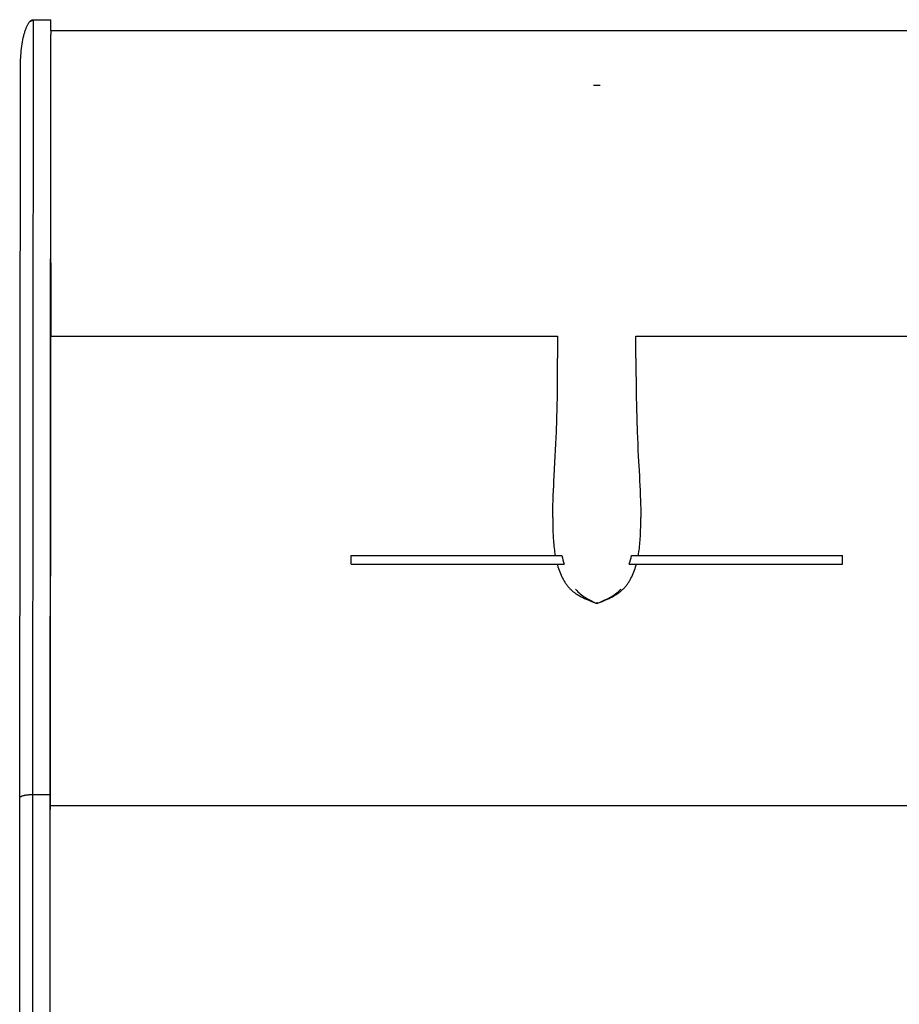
# Model space of a CAD drawing. Header units: millimetres. Extents: x -1528 to 1528, y -940 to 800.
# Tile 6 of 14: x -1528 to -723, y -302 to 600. Entities that reach past the tile are written whole.
import ezdxf

# ---------------------------------------------------------------- set-up
doc = ezdxf.new("R2010")
doc.units = ezdxf.units.MM
doc.layers.add('VISIBLE', color=7, linetype='Continuous')

msp = doc.modelspace()

# ---------------------------------------------------------------- linework, layer by layer
at = {"layer": 'VISIBLE'}
for p, q in [((-1520.77, 595.29), (-1520.5, 595.77)), ((-1520.5, 595.77), (-1520.22, 596.22)), ((-1520.22, 596.22), (-1519.94, 596.65)), ((-1519.94, 596.65), (-1519.67, 597.05)), ((-1519.94, 596.65), (-1519.67, 597.05)), ((-1519.67, 597.05), (-1519.39, 597.42)), ((-1519.39, 597.42), (-1519.11, 597.76)), ((-1519.39, 597.42), (-1519.11, 597.76)), ((-1519.11, 597.76), (-1515.53, 599.81)), ((-1519.11, 597.76), (-1518.83, 598.07)), ((-1518.83, 598.07), (-1515.53, 599.81)), ((-1518.83, 598.07), (-1518.55, 598.36)), ((-1518.55, 598.36), (-1515.53, 599.81)), ((-1518.55, 598.36), (-1518.27, 598.62)), ((-1518.27, 598.62), (-1515.53, 599.81)), ((-1518.27, 598.62), (-1517.99, 598.85)), ((-1518.27, 598.62), (-1517.99, 598.85)), ((-1517.99, 598.85), (-1515.53, 599.81)), ((-1517.99, 598.85), (-1517.71, 599.06)), ((-1517.71, 599.06), (-1515.53, 599.81)), ((-1517.71, 599.06), (-1517.43, 599.24)), ((-1517.43, 599.24), (-1515.53, 599.81)), ((-1517.43, 599.24), (-1517.16, 599.4)), ((-1517.16, 599.4), (-1515.53, 599.81)), ((-1517.16, 599.4), (-1516.88, 599.53)), ((-1517.16, 599.4), (-1516.88, 599.53)), ((-1516.88, 599.53), (-1515.53, 599.81)), ((-1516.88, 599.53), (-1516.61, 599.63)), ((-1516.61, 599.63), (-1515.53, 599.81)), ((-1516.61, 599.63), (-1516.33, 599.71)), ((-1516.33, 599.71), (-1515.79, 599.8)), ((-1516.33, 599.71), (-1516.06, 599.77)), ((-1516.14, -110.01), (-1515.53, 599.81)), ((-1516.06, 599.77), (-1515.79, 599.8)), ((-1515.79, 599.8), (-1515.53, 599.81)), ((-1515.53, 599.8), (-1515.53, 599.81)), ((-1515.53, 599.81), (-1499.53, 599.81)), ((-1499.54, 589.83), (-1499.53, 599.81)), ((-1499.53, 589.83), (-1499.53, 599.81)), ((-1524.23, 585.79), (-1524.02, 586.62)), ((-1524.02, 586.62), (-1523.79, 587.43)), ((-1523.79, 587.43), (-1523.56, 588.23)), ((-1523.56, 588.23), (-1523.33, 588.99)), ((-1523.33, 588.99), (-1523.09, 589.74)), ((-1523.09, 589.74), (-1522.85, 590.46)), ((-1522.85, 590.46), (-1522.6, 591.16)), ((-1522.6, 591.16), (-1522.35, 591.83)), ((-1522.35, 591.83), (-1522.09, 592.47)), ((-1522.35, 591.83), (-1522.09, 592.47)), ((-1522.09, 592.47), (-1521.84, 593.09)), ((-1521.84, 593.09), (-1521.57, 593.68)), ((-1521.57, 593.68), (-1521.31, 594.24)), ((-1521.31, 594.24), (-1521.04, 594.78)), ((-1521.04, 594.78), (-1520.77, 595.29)), ((-1521.04, 594.78), (-1520.77, 595.29)), ((-1499.57, 589.83), (-1499.57, 587.42)), ((-1499.57, 589.83), (-77.77, 589.83)), ((-1499.57, 587.42), (-1499.57, 586.21)), ((-1526.19, 575.46), (-1525.9, 577.46)), ((-1525.9, 577.46), (-1525.58, 579.42)), ((-1525.58, 579.42), (-1525.23, 581.32)), ((-1525.23, 581.32), (-1524.85, 583.16)), ((-1524.85, 583.16), (-1524.65, 584.05)), ((-1524.65, 584.05), (-1524.44, 584.93)), ((-1524.44, 584.93), (-1524.23, 585.79)), ((-1499.57, 585), (-1499.57, 586.21)), ((-1499.57, 583.23), (-1499.57, 585)), ((-1499.57, 581.47), (-1499.57, 583.23)), ((-1499.57, 579.7), (-1499.57, 581.47)), ((-1499.57, 577.94), (-1499.57, 579.7)), ((-1499.57, 574.41), (-1499.57, 577.94)), ((-1527.07, 567.16), (-1526.9, 569.26)), ((-1526.9, 569.26), (-1526.69, 571.35)), ((-1526.69, 571.35), (-1526.46, 573.42)), ((-1526.69, 571.35), (-1526.46, 573.42)), ((-1526.46, 573.42), (-1526.19, 575.46)), ((-1526.46, 573.42), (-1526.19, 575.46)), ((-1499.58, 570.89), (-1499.57, 574.41)), ((-1499.58, 568.09), (-1499.58, 570.89)), ((-1527.49, 558.82), (-1527.43, 560.88)), ((-1527.43, 560.88), (-1527.34, 562.97)), ((-1527.34, 562.97), (-1527.22, 565.06)), ((-1527.34, 562.97), (-1527.22, 565.06)), ((-1527.22, 565.06), (-1527.07, 567.16)), ((-1499.58, 565.3), (-1499.58, 568.09)), ((-1499.58, 562.5), (-1499.58, 565.3)), ((-1499.58, 559.7), (-1499.58, 562.5)), ((-1499.58, 548.5), (-1499.58, 559.7)), ((-1528.13, -113.2), (-1527.54, 554.77)), ((-1527.54, 554.77), (-1527.53, 556.78)), ((-1527.54, 554.75), (-1527.54, 554.77)), ((-1527.53, 556.78), (-1527.49, 558.82)), ((-1500.14, -110.01), (-1499.58, 544.44)), ((-1499.58, 541.23), (-1499.58, 548.5)), ((-1499.58, 533.97), (-1499.58, 541.23)), ((-1499.58, 519.44), (-1499.58, 533.97)), ((-1002.71, 539.85), (-1002.69, 539.85)), ((-1002.69, 539.85), (-1002.34, 539.85)), ((-1002.34, 539.85), (-1001.98, 539.85)), ((-1001.98, 539.85), (-1001.59, 539.85)), ((-1001.59, 539.85), (-1001.19, 539.85)), ((-1001.19, 539.85), (-1000.78, 539.85)), ((-1000.78, 539.85), (-1000.36, 539.85)), ((-1000.36, 539.85), (-999.93, 539.85)), ((-999.93, 539.85), (-999.5, 539.85)), ((-999.5, 539.85), (-999.07, 539.85)), ((-999.07, 539.85), (-998.64, 539.85)), ((-998.64, 539.85), (-998.22, 539.85)), ((-998.22, 539.85), (-997.81, 539.85)), ((-997.81, 539.85), (-997.41, 539.85)), ((-997.41, 539.85), (-997.02, 539.85)), ((-997.02, 539.85), (-996.73, 539.85)), ((-1499.58, 511.01), (-1499.58, 519.44)), ((-1499.59, 502.58), (-1499.58, 511.01)), ((-1499.59, 494.15), (-1499.59, 502.58)), ((-1499.59, 485.72), (-1499.59, 494.15)), ((-1499.59, 476.71), (-1499.59, 485.72)), ((-1499.59, 467.7), (-1499.59, 476.71)), ((-1499.59, 458.68), (-1499.59, 467.7)), ((-1499.59, 449.67), (-1499.59, 458.68)), ((-1499.59, 440.71), (-1499.59, 449.67)), ((-1499.59, 431.75), (-1499.59, 440.71)), ((-1499.59, 422.78), (-1499.59, 431.75)), ((-1499.6, 413.81), (-1499.59, 422.78)), ((-1499.6, 405.53), (-1499.6, 413.81)), ((-1499.6, 397.25), (-1499.6, 405.53)), ((-1499.6, 388.96), (-1499.6, 397.25)), ((-1499.6, 384.82), (-1499.6, 388.96)), ((-1499.6, 380.68), (-1499.6, 384.82)), ((-1499.6, 377.1), (-1499.6, 380.68)), ((-1499.6, 377.1), (-1499.6, 373.53)), ((-1499.6, 373.53), (-1499.6, 369.95)), ((-1499.6, 369.95), (-1499.6, 366.38)), ((-1499.6, 366.38), (-1499.6, 362.81)), ((-1499.6, 362.81), (-1499.6, 359.23)), ((-1499.6, 359.23), (-1499.6, 355.66)), ((-1499.6, 355.66), (-1499.6, 352.09)), ((-1499.6, 352.09), (-1499.6, 349.28)), ((-1499.6, 349.28), (-1499.59, 346.48)), ((-1499.59, 346.48), (-1499.59, 343.68)), ((-1499.59, 343.68), (-1499.59, 340.89)), ((-1499.59, 340.89), (-1499.59, 338.11)), ((-1499.59, 338.11), (-1499.59, 335.34)), ((-1499.59, 335.34), (-1499.59, 332.58)), ((-1499.59, 332.58), (-1499.59, 329.83)), ((-1499.59, 329.83), (-1499.59, 327.97)), ((-1499.59, 327.97), (-1499.59, 326.11)), ((-1499.59, 326.11), (-1499.59, 324.28)), ((-1499.59, 324.28), (-1499.59, 323.36)), ((-1499.59, 323.36), (-1499.59, 322.46)), ((-1499.59, 322.46), (-1499.59, 321.55)), ((-1499.59, 321.55), (-1499.59, 320.66)), ((-1499.59, 320.66), (-1499.59, 319.76)), ((-1499.59, 319.76), (-1499.59, 318.88)), ((-1499.59, 318.88), (-1499.59, 318)), ((-1499.59, 318), (-1499.58, 317.13)), ((-1499.58, 317.13), (-1499.58, 316.27)), ((-1499.58, 316.27), (-1499.58, 315.41)), ((-1499.58, 315.41), (-1499.58, 314.42)), ((-1499.58, 314.42), (-1499.58, 313.46)), ((-1499.58, 313.46), (-1499.58, 313.01)), ((-1499.58, 313.01), (-1499.58, 312.57)), ((-1499.58, 312.57), (-1499.58, 312.15)), ((-1499.58, 312.15), (-1499.58, 311.76)), ((-1499.58, 311.76), (-1499.58, 311.4)), ((-1499.58, 311.4), (-1499.58, 311.07)), ((-1499.58, 311.07), (-1499.58, 310.77)), ((-1499.58, 310.77), (-1499.58, 310.51)), ((-1499.58, 310.51), (-1499.57, 310.29)), ((-1499.57, 310.29), (-1499.57, 310.12)), ((-1499.57, 310.12), (-1499.57, 309.99)), ((-1499.57, 309.99), (-1499.57, 309.91)), ((-1499.57, 309.91), (-1499.57, 309.89)), ((-1499.57, 309.89), (-1499.57, 309.89)), ((-1499.57, 309.89), (-1035.6, 309.89)), ((-1499.53, 299.91), (-1499.53, 309.89)), ((-1035.6, 309.97), (-1035.55, 300.78)), ((-963.88, 300.78), (-963.83, 309.89)), ((-963.83, 309.89), (-435.77, 309.89)), ((-1499.89, -120.01), (-1499.53, 299.91)), ((-1035.55, 300.78), (-1035.53, 289.57)), ((-963.9, 289.57), (-963.88, 300.78)), ((-1035.57, 278.36), (-1035.53, 289.57)), ((-963.9, 289.57), (-963.86, 278.36)), ((-1035.67, 267.17), (-1035.57, 278.36)), ((-963.86, 278.36), (-963.76, 267.17)), ((-1035.82, 255.97), (-1035.67, 267.17)), ((-963.76, 267.17), (-963.61, 255.97)), ((-1036.05, 244.78), (-1035.82, 255.97)), ((-963.61, 255.97), (-963.38, 244.78)), ((-1036.34, 233.59), (-1036.05, 244.78)), ((-963.38, 244.78), (-963.09, 233.58)), ((-1036.71, 222.38), (-1036.34, 233.59)), ((-963.09, 233.58), (-962.72, 222.38)), ((-1037.17, 211.17), (-1036.93, 216.78)), ((-1036.93, 216.78), (-1036.71, 222.38)), ((-962.72, 222.38), (-962.5, 216.78)), ((-962.5, 216.78), (-962.27, 211.17)), ((-1037.42, 205.56), (-1037.17, 211.17)), ((-962.27, 211.17), (-962.01, 205.56)), ((-1038.69, 181.94), (-1037.7, 199.94)), ((-1037.7, 199.94), (-1037.42, 205.56)), ((-962.01, 205.56), (-961.73, 199.94)), ((-961.73, 199.94), (-960.74, 181.94)), ((-1038.94, 177.44), (-1038.69, 181.94)), ((-960.74, 181.94), (-960.49, 177.44)), ((-1039.39, 168.43), (-1039.17, 172.94)), ((-1039.17, 172.94), (-1038.94, 177.44)), ((-960.49, 177.44), (-960.26, 172.94)), ((-960.26, 172.94), (-960.04, 168.43)), ((-1039.75, 159.43), (-1039.58, 163.93)), ((-1039.58, 163.93), (-1039.39, 168.43)), ((-960.04, 168.43), (-959.85, 163.93)), ((-959.85, 163.93), (-959.68, 159.43)), ((-1039.93, 152.67), (-1039.88, 154.92)), ((-1039.88, 154.92), (-1039.75, 159.43)), ((-959.68, 159.43), (-959.55, 154.92)), ((-959.55, 154.92), (-959.5, 152.67)), ((-1040.04, 143.68), (-1040.03, 145.93)), ((-1040.03, 145.93), (-1040.01, 148.17)), ((-1040.01, 148.17), (-1039.98, 150.42)), ((-1039.98, 150.42), (-1039.93, 152.67)), ((-959.5, 152.67), (-959.45, 150.42)), ((-959.45, 150.42), (-959.42, 148.17)), ((-959.42, 148.17), (-959.4, 145.93)), ((-959.4, 145.93), (-959.39, 143.68)), ((-1040.04, 143.68), (-1040.03, 141.43)), ((-1040.03, 141.43), (-1040.02, 139.18)), ((-1040.02, 139.18), (-1039.98, 136.94)), ((-1039.98, 136.94), (-1039.94, 134.69)), ((-959.49, 134.69), (-959.45, 136.94)), ((-959.45, 136.94), (-959.41, 139.18)), ((-959.41, 139.18), (-959.4, 141.43)), ((-959.4, 141.43), (-959.39, 143.68)), ((-1039.94, 134.69), (-1039.88, 132.45)), ((-1039.88, 132.45), (-1039.8, 130.21)), ((-1039.8, 130.21), (-1039.7, 127.96)), ((-1039.7, 127.96), (-1039.62, 126.2)), ((-959.81, 126.2), (-959.73, 127.96)), ((-959.73, 127.96), (-959.63, 130.21)), ((-959.63, 130.21), (-959.55, 132.45)), ((-959.55, 132.45), (-959.49, 134.69)), ((-1039.62, 126.2), (-1039.52, 124.44)), ((-1039.52, 124.44), (-1039.4, 122.69)), ((-1039.4, 122.69), (-1039.27, 120.93)), ((-1039.27, 120.93), (-1039.12, 119.17)), ((-1039.12, 119.17), (-1038.95, 117.42)), ((-1038.95, 117.42), (-1038.76, 115.66)), ((-960.67, 115.66), (-960.48, 117.42)), ((-960.48, 117.42), (-960.31, 119.17)), ((-960.31, 119.17), (-960.16, 120.93)), ((-960.16, 120.93), (-960.03, 122.69)), ((-960.03, 122.69), (-959.91, 124.44)), ((-959.91, 124.44), (-959.81, 126.2)), ((-1224.65, 100.97), (-1224.65, 108.97)), ((-1224.65, 108.97), (-1224.65, 108.97)), ((-1224.65, 108.97), (-1224.62, 108.97)), ((-1224.62, 108.97), (-1224.55, 108.97)), ((-1224.55, 108.97), (-1224.45, 108.97)), ((-1224.45, 108.97), (-1224.31, 108.97)), ((-1224.31, 108.97), (-1224.14, 108.97)), ((-1224.14, 108.97), (-1223.94, 108.97)), ((-1223.94, 108.97), (-1223.7, 108.97)), ((-1223.7, 108.97), (-1223.43, 108.97)), ((-1223.43, 108.97), (-1223.14, 108.97)), ((-1223.14, 108.97), (-1222.81, 108.97)), ((-1222.81, 108.97), (-1222.45, 108.97)), ((-1222.45, 108.97), (-1222.06, 108.97)), ((-1222.06, 108.97), (-1221.65, 108.97)), ((-1221.65, 108.97), (-1221.21, 108.97)), ((-1221.21, 108.97), (-1220.74, 108.97)), ((-1220.74, 108.97), (-1220.24, 108.97)), ((-1220.24, 108.97), (-1219.72, 108.97)), ((-1219.72, 108.97), (-1219.17, 108.97)), ((-1219.17, 108.97), (-1218.6, 108.97)), ((-1218.6, 108.97), (-1218.01, 108.97)), ((-1218.01, 108.97), (-1217.4, 108.97)), ((-1217.4, 108.97), (-1216.76, 108.97)), ((-1216.76, 108.97), (-1216.1, 108.97)), ((-1216.1, 108.97), (-1215.42, 108.97)), ((-1215.42, 108.97), (-1214.72, 108.97)), ((-1214.72, 108.97), (-1213.26, 108.97)), ((-1213.26, 108.97), (-1211.72, 108.97)), ((-1211.72, 108.97), (-1210.12, 108.97)), ((-1210.12, 108.97), (-1208.46, 108.97)), ((-1208.46, 108.97), (-1206.74, 108.97)), ((-1206.74, 108.97), (-1204.97, 108.97)), ((-1204.97, 108.97), (-1203.15, 108.97)), ((-1203.15, 108.97), (-1201.3, 108.97)), ((-1201.3, 108.97), (-1199.4, 108.97)), ((-1199.4, 108.97), (-1197.48, 108.97)), ((-1197.48, 108.97), (-1195.53, 108.97)), ((-1195.53, 108.97), (-1191.58, 108.97)), ((-1191.58, 108.97), (-1187.6, 108.97)), ((-1187.6, 108.97), (-1183.62, 108.97)), ((-1183.62, 108.97), (-1181.64, 108.97)), ((-1181.64, 108.97), (-1179.69, 108.97)), ((-1179.69, 108.97), (-1177.69, 108.97)), ((-1177.69, 108.97), (-1175.71, 108.97)), ((-1175.71, 108.97), (-1173.76, 108.97)), ((-1173.76, 108.97), (-1171.83, 108.97)), ((-1171.83, 108.97), (-1169.93, 108.97)), ((-1169.93, 108.97), (-1168.04, 108.97)), ((-1168.04, 108.97), (-1166.18, 108.97)), ((-1166.18, 108.97), (-1164.34, 108.97)), ((-1164.34, 108.97), (-1162.52, 108.97)), ((-1162.52, 108.97), (-1160.72, 108.97)), ((-1160.72, 108.97), (-1158.93, 108.97)), ((-1158.93, 108.97), (-1157.17, 108.97)), ((-1157.17, 108.97), (-1155.43, 108.97)), ((-1155.43, 108.97), (-1153.7, 108.97)), ((-1153.7, 108.97), (-1152, 108.97)), ((-1152, 108.97), (-1150.3, 108.97)), ((-1150.3, 108.97), (-1148.63, 108.97)), ((-1148.63, 108.97), (-1146.97, 108.97)), ((-1146.97, 108.97), (-1143.7, 108.97)), ((-1143.7, 108.97), (-1140.49, 108.97)), ((-1140.49, 108.97), (-1137.34, 108.97)), ((-1137.34, 108.97), (-1134.23, 108.97)), ((-1134.23, 108.97), (-1131.18, 108.97)), ((-1131.18, 108.97), (-1128.16, 108.97)), ((-1128.16, 108.97), (-1125.19, 108.97)), ((-1125.19, 108.97), (-1122.25, 108.97)), ((-1122.25, 108.97), (-1119.34, 108.97)), ((-1119.34, 108.97), (-1116.46, 108.97)), ((-1116.46, 108.97), (-1113.6, 108.97)), ((-1113.6, 108.97), (-1110.76, 108.97)), ((-1110.76, 108.97), (-1107.94, 108.97)), ((-1107.94, 108.97), (-1105.13, 108.97)), ((-1105.13, 108.97), (-1102.32, 108.97)), ((-1102.32, 108.97), (-1096.73, 108.97)), ((-1096.73, 108.97), (-1091.11, 108.97)), ((-1091.11, 108.97), (-1085.46, 108.97)), ((-1085.46, 108.97), (-1082.6, 108.97)), ((-1082.6, 108.97), (-1079.72, 108.97)), ((-1079.72, 108.97), (-1076.87, 108.97)), ((-1076.87, 108.97), (-1073.99, 108.97)), ((-1073.99, 108.97), (-1071.08, 108.97)), ((-1071.08, 108.97), (-1068.16, 108.97)), ((-1068.16, 108.97), (-1065.21, 108.97)), ((-1065.21, 108.97), (-1062.24, 108.97)), ((-1062.24, 108.97), (-1056.24, 108.97)), ((-1056.24, 108.97), (-1050.17, 108.97)), ((-1050.17, 108.97), (-1044.03, 108.97)), ((-1044.03, 108.97), (-1037.84, 108.97)), ((-1038.76, 115.66), (-1038.55, 113.91)), ((-1038.55, 113.91), (-1038.3, 112.16)), ((-1038.3, 112.16), (-1038.03, 110.41)), ((-1038.03, 110.41), (-1037.79, 108.97)), ((-1037.84, 108.97), (-1031.6, 108.97)), ((-1031.6, 108.97), (-1031.16, 106.95)), ((-1031.6, 108.97), (-1031.6, 108.97)), ((-968.32, 106.95), (-967.88, 108.97)), ((-967.88, 108.97), (-967.87, 108.97)), ((-967.88, 108.97), (-961.63, 108.97)), ((-961.65, 108.97), (-961.4, 110.41)), ((-961.63, 108.97), (-955.44, 108.97)), ((-961.4, 110.41), (-961.13, 112.16)), ((-961.13, 112.16), (-960.88, 113.91)), ((-960.88, 113.91), (-960.67, 115.66)), ((-955.44, 108.97), (-949.31, 108.97)), ((-949.31, 108.97), (-943.23, 108.97)), ((-943.23, 108.97), (-937.24, 108.97)), ((-937.24, 108.97), (-934.27, 108.97)), ((-934.27, 108.97), (-931.32, 108.97)), ((-931.32, 108.97), (-928.39, 108.97)), ((-928.39, 108.97), (-925.49, 108.97)), ((-925.49, 108.97), (-922.61, 108.97)), ((-922.61, 108.97), (-919.76, 108.97)), ((-919.76, 108.97), (-916.88, 108.97)), ((-916.88, 108.97), (-914.02, 108.97)), ((-914.02, 108.97), (-908.37, 108.97)), ((-908.37, 108.97), (-902.75, 108.97)), ((-902.75, 108.97), (-897.16, 108.97)), ((-897.16, 108.97), (-894.35, 108.97)), ((-894.35, 108.97), (-891.54, 108.97)), ((-891.54, 108.97), (-888.72, 108.97)), ((-888.72, 108.97), (-885.88, 108.97)), ((-885.88, 108.97), (-883.03, 108.97)), ((-883.03, 108.97), (-880.14, 108.97)), ((-880.14, 108.97), (-877.24, 108.97)), ((-877.24, 108.97), (-874.3, 108.97)), ((-874.3, 108.97), (-871.32, 108.97)), ((-871.32, 108.97), (-868.3, 108.97)), ((-868.3, 108.97), (-865.25, 108.97)), ((-865.25, 108.97), (-862.14, 108.97)), ((-862.14, 108.97), (-858.99, 108.97)), ((-858.99, 108.97), (-855.77, 108.97)), ((-855.77, 108.97), (-852.5, 108.97)), ((-852.5, 108.97), (-850.85, 108.97)), ((-850.85, 108.97), (-849.17, 108.97)), ((-849.17, 108.97), (-847.48, 108.97)), ((-847.48, 108.97), (-845.77, 108.97)), ((-845.77, 108.97), (-844.05, 108.97)), ((-844.05, 108.97), (-842.3, 108.97)), ((-842.3, 108.97), (-840.54, 108.97)), ((-840.54, 108.97), (-838.76, 108.97)), ((-838.76, 108.97), (-836.96, 108.97)), ((-836.96, 108.97), (-835.14, 108.97)), ((-835.14, 108.97), (-833.29, 108.97)), ((-833.29, 108.97), (-831.43, 108.97)), ((-831.43, 108.97), (-829.55, 108.97)), ((-829.55, 108.97), (-827.64, 108.97)), ((-827.64, 108.97), (-825.71, 108.97)), ((-825.71, 108.97), (-823.76, 108.97)), ((-823.76, 108.97), (-821.78, 108.97)), ((-821.78, 108.97), (-819.78, 108.97)), ((-819.78, 108.97), (-817.82, 108.97)), ((-817.82, 108.97), (-815.85, 108.97)), ((-815.85, 108.97), (-811.87, 108.97)), ((-811.87, 108.97), (-807.88, 108.97)), ((-807.88, 108.97), (-803.93, 108.97)), ((-803.93, 108.97), (-801.98, 108.97)), ((-801.98, 108.97), (-800.05, 108.97)), ((-800.05, 108.97), (-798.16, 108.97)), ((-798.16, 108.97), (-796.3, 108.97)), ((-796.3, 108.97), (-794.48, 108.97)), ((-794.48, 108.97), (-792.71, 108.97)), ((-792.71, 108.97), (-790.99, 108.97)), ((-790.99, 108.97), (-789.33, 108.97)), ((-789.33, 108.97), (-787.73, 108.97)), ((-787.73, 108.97), (-786.19, 108.97)), ((-786.19, 108.97), (-784.73, 108.97)), ((-784.73, 108.97), (-784.03, 108.97)), ((-784.03, 108.97), (-783.35, 108.97)), ((-783.35, 108.97), (-782.69, 108.97)), ((-782.69, 108.97), (-782.05, 108.97)), ((-782.05, 108.97), (-781.43, 108.97)), ((-781.43, 108.97), (-780.84, 108.97)), ((-780.84, 108.97), (-780.27, 108.97)), ((-780.27, 108.97), (-779.72, 108.97)), ((-779.72, 108.97), (-779.2, 108.97)), ((-779.2, 108.97), (-778.7, 108.97)), ((-778.7, 108.97), (-778.23, 108.97)), ((-778.23, 108.97), (-777.79, 108.97)), ((-777.79, 108.97), (-777.37, 108.97)), ((-777.37, 108.97), (-776.99, 108.97)), ((-776.99, 108.97), (-776.63, 108.97)), ((-776.63, 108.97), (-776.3, 108.97)), ((-776.3, 108.97), (-776, 108.97)), ((-776, 108.97), (-775.73, 108.97)), ((-775.73, 108.97), (-775.5, 108.97)), ((-775.5, 108.97), (-775.29, 108.97)), ((-775.29, 108.97), (-775.12, 108.97)), ((-775.12, 108.97), (-774.98, 108.97)), ((-774.98, 108.97), (-774.88, 108.97)), ((-774.88, 108.97), (-774.81, 108.97)), ((-774.81, 108.97), (-774.78, 108.97)), ((-774.78, 100.97), (-774.78, 108.97)), ((-774.78, 108.97), (-774.78, 108.97)), ((-1224.65, 100.97), (-1224.65, 100.97)), ((-1224.65, 100.97), (-1224.62, 100.97)), ((-1224.65, 100.97), (-1224.61, 100.97)), ((-1224.62, 100.97), (-1224.55, 100.97)), ((-1224.61, 100.97), (-1224.54, 100.97)), ((-1224.55, 100.97), (-1224.45, 100.97)), ((-1224.54, 100.97), (-1224.43, 100.97)), ((-1224.45, 100.97), (-1224.31, 100.97)), ((-1224.43, 100.97), (-1224.3, 100.97)), ((-1224.31, 100.97), (-1224.14, 100.97)), ((-1224.3, 100.97), (-1224.13, 100.97)), ((-1224.14, 100.97), (-1223.94, 100.97)), ((-1224.13, 100.97), (-1223.92, 100.97)), ((-1223.94, 100.97), (-1223.7, 100.97)), ((-1223.92, 100.97), (-1223.69, 100.97)), ((-1223.7, 100.97), (-1223.43, 100.97)), ((-1223.69, 100.97), (-1223.43, 100.97)), ((-1223.43, 100.97), (-1223.14, 100.97)), ((-1223.43, 100.97), (-1223.13, 100.97)), ((-1223.14, 100.97), (-1222.81, 100.97)), ((-1223.13, 100.97), (-1222.81, 100.97)), ((-1222.81, 100.97), (-1222.46, 100.97)), ((-1222.81, 100.97), (-1222.45, 100.97)), ((-1222.46, 100.97), (-1222.08, 100.97)), ((-1222.45, 100.97), (-1222.06, 100.97)), ((-1222.08, 100.97), (-1221.67, 100.97)), ((-1222.06, 100.97), (-1221.65, 100.97)), ((-1221.67, 100.97), (-1221.24, 100.97)), ((-1221.65, 100.97), (-1221.21, 100.97)), ((-1221.24, 100.97), (-1220.78, 100.97)), ((-1221.21, 100.97), (-1220.74, 100.97)), ((-1220.78, 100.97), (-1220.3, 100.97)), ((-1220.74, 100.97), (-1220.24, 100.97)), ((-1220.3, 100.97), (-1219.79, 100.97)), ((-1220.24, 100.97), (-1219.72, 100.97)), ((-1219.79, 100.97), (-1219.25, 100.97)), ((-1219.72, 100.97), (-1219.17, 100.97)), ((-1219.25, 100.97), (-1218.7, 100.97)), ((-1219.17, 100.97), (-1218.6, 100.97)), ((-1218.7, 100.97), (-1218.12, 100.97)), ((-1218.6, 100.97), (-1218.01, 100.97)), ((-1218.12, 100.97), (-1217.52, 100.97)), ((-1218.01, 100.97), (-1217.4, 100.97)), ((-1217.52, 100.97), (-1216.89, 100.97)), ((-1217.4, 100.97), (-1216.76, 100.97)), ((-1216.89, 100.97), (-1216.25, 100.97)), ((-1216.76, 100.97), (-1216.1, 100.97)), ((-1216.25, 100.97), (-1215.59, 100.97)), ((-1216.1, 100.97), (-1215.42, 100.97)), ((-1215.59, 100.97), (-1214.2, 100.97)), ((-1215.42, 100.97), (-1214.72, 100.97)), ((-1214.72, 100.97), (-1213.26, 100.97)), ((-1214.2, 100.97), (-1212.74, 100.97)), ((-1213.26, 100.97), (-1211.72, 100.97)), ((-1212.74, 100.97), (-1211.21, 100.97)), ((-1211.72, 100.97), (-1210.12, 100.97)), ((-1211.21, 100.97), (-1209.62, 100.97)), ((-1210.12, 100.97), (-1208.46, 100.97)), ((-1209.62, 100.97), (-1207.97, 100.97)), ((-1208.46, 100.97), (-1206.74, 100.97)), ((-1207.97, 100.97), (-1206.27, 100.97)), ((-1206.74, 100.97), (-1204.97, 100.97)), ((-1206.27, 100.97), (-1204.51, 100.97)), ((-1204.97, 100.97), (-1203.15, 100.97)), ((-1204.51, 100.97), (-1202.72, 100.97)), ((-1203.15, 100.97), (-1201.3, 100.97)), ((-1202.72, 100.97), (-1200.89, 100.97)), ((-1201.3, 100.97), (-1199.4, 100.97)), ((-1200.89, 100.97), (-1199.02, 100.97)), ((-1199.4, 100.97), (-1197.48, 100.97)), ((-1199.02, 100.97), (-1197.12, 100.97)), ((-1197.48, 100.97), (-1195.53, 100.97)), ((-1197.12, 100.97), (-1195.21, 100.97)), ((-1195.53, 100.97), (-1191.58, 100.97)), ((-1195.21, 100.97), (-1191.32, 100.97)), ((-1191.58, 100.97), (-1187.6, 100.97)), ((-1191.32, 100.97), (-1187.41, 100.97)), ((-1187.6, 100.97), (-1183.62, 100.97)), ((-1187.41, 100.97), (-1183.5, 100.97)), ((-1183.62, 100.97), (-1181.64, 100.97)), ((-1183.5, 100.97), (-1181.57, 100.97)), ((-1181.64, 100.97), (-1179.69, 100.97)), ((-1181.57, 100.97), (-1179.65, 100.97)), ((-1179.69, 100.97), (-1177.69, 100.97)), ((-1179.65, 100.97), (-1177.63, 100.97)), ((-1177.69, 100.97), (-1175.71, 100.97)), ((-1177.63, 100.97), (-1175.64, 100.97)), ((-1175.71, 100.97), (-1173.76, 100.97)), ((-1175.64, 100.97), (-1173.68, 100.97)), ((-1173.76, 100.97), (-1171.83, 100.97)), ((-1173.68, 100.97), (-1171.74, 100.97)), ((-1171.83, 100.97), (-1169.93, 100.97)), ((-1171.74, 100.97), (-1169.82, 100.97)), ((-1169.93, 100.97), (-1168.04, 100.97)), ((-1169.82, 100.97), (-1167.92, 100.97)), ((-1168.04, 100.97), (-1166.18, 100.97)), ((-1167.92, 100.97), (-1166.05, 100.97)), ((-1166.18, 100.97), (-1164.34, 100.97)), ((-1166.05, 100.97), (-1164.2, 100.97)), ((-1164.34, 100.97), (-1162.52, 100.97)), ((-1164.2, 100.97), (-1162.37, 100.97)), ((-1162.52, 100.97), (-1160.72, 100.97)), ((-1162.37, 100.97), (-1160.56, 100.97)), ((-1160.72, 100.97), (-1158.93, 100.97)), ((-1160.56, 100.97), (-1158.77, 100.97)), ((-1158.93, 100.97), (-1157.17, 100.97)), ((-1158.77, 100.97), (-1157, 100.97)), ((-1157.17, 100.97), (-1155.43, 100.97)), ((-1157, 100.97), (-1155.25, 100.97)), ((-1155.43, 100.97), (-1153.7, 100.97)), ((-1155.25, 100.97), (-1153.52, 100.97)), ((-1153.7, 100.97), (-1152, 100.97)), ((-1153.52, 100.97), (-1150.11, 100.97)), ((-1152, 100.97), (-1150.3, 100.97)), ((-1150.3, 100.97), (-1148.63, 100.97)), ((-1150.11, 100.97), (-1146.77, 100.97)), ((-1148.63, 100.97), (-1146.97, 100.97)), ((-1146.97, 100.97), (-1143.7, 100.97)), ((-1146.77, 100.97), (-1143.5, 100.97)), ((-1143.7, 100.97), (-1140.49, 100.97)), ((-1143.5, 100.97), (-1140.28, 100.97)), ((-1140.49, 100.97), (-1137.34, 100.97)), ((-1140.28, 100.97), (-1137.13, 100.97)), ((-1137.34, 100.97), (-1134.23, 100.97)), ((-1137.13, 100.97), (-1134.02, 100.97)), ((-1134.23, 100.97), (-1131.18, 100.97)), ((-1134.02, 100.97), (-1130.96, 100.97)), ((-1131.18, 100.97), (-1128.16, 100.97)), ((-1130.96, 100.97), (-1127.95, 100.97)), ((-1128.16, 100.97), (-1125.19, 100.97)), ((-1127.95, 100.97), (-1124.98, 100.97)), ((-1125.19, 100.97), (-1122.25, 100.97)), ((-1124.98, 100.97), (-1122.05, 100.97)), ((-1122.25, 100.97), (-1119.34, 100.97)), ((-1122.05, 100.97), (-1119.15, 100.97)), ((-1119.34, 100.97), (-1116.46, 100.97)), ((-1119.15, 100.97), (-1116.27, 100.97)), ((-1116.46, 100.97), (-1113.6, 100.97)), ((-1116.27, 100.97), (-1113.43, 100.97)), ((-1113.6, 100.97), (-1110.76, 100.97)), ((-1113.43, 100.97), (-1110.6, 100.97)), ((-1110.76, 100.97), (-1107.94, 100.97)), ((-1110.6, 100.97), (-1107.79, 100.97)), ((-1107.94, 100.97), (-1105.13, 100.97)), ((-1107.79, 100.97), (-1102.19, 100.97)), ((-1105.13, 100.97), (-1102.32, 100.97)), ((-1102.32, 100.97), (-1096.73, 100.97)), ((-1102.19, 100.97), (-1096.62, 100.97)), ((-1096.73, 100.97), (-1091.11, 100.97)), ((-1096.62, 100.97), (-1091.03, 100.97)), ((-1091.11, 100.97), (-1085.46, 100.97)), ((-1091.03, 100.97), (-1085.39, 100.97)), ((-1085.46, 100.97), (-1082.6, 100.97)), ((-1085.39, 100.97), (-1079.67, 100.97)), ((-1082.6, 100.97), (-1079.72, 100.97)), ((-1079.72, 100.97), (-1076.74, 100.97)), ((-1079.67, 100.97), (-1076.85, 100.97)), ((-1076.85, 100.97), (-1074.01, 100.97)), ((-1076.74, 100.97), (-1073.74, 100.97)), ((-1074.01, 100.97), (-1071.14, 100.97)), ((-1073.74, 100.97), (-1070.72, 100.97)), ((-1071.14, 100.97), (-1068.25, 100.97)), ((-1070.72, 100.97), (-1067.66, 100.97)), ((-1068.25, 100.97), (-1065.33, 100.97)), ((-1067.66, 100.97), (-1064.59, 100.97)), ((-1065.33, 100.97), (-1062.39, 100.97)), ((-1064.59, 100.97), (-1061.49, 100.97)), ((-1062.39, 100.97), (-1056.46, 100.97)), ((-1061.49, 100.97), (-1058.37, 100.97)), ((-1058.37, 100.97), (-1055.23, 100.97)), ((-1056.46, 100.97), (-1050.45, 100.97)), ((-1055.23, 100.97), (-1048.89, 100.97)), ((-1050.45, 100.97), (-1044.37, 100.97)), ((-1048.89, 100.97), (-1042.48, 100.97)), ((-1044.37, 100.97), (-1038.24, 100.97)), ((-1042.48, 100.97), (-1036.01, 100.97)), ((-1038.24, 100.97), (-1035.99, 100.97)), ((-1036.01, 100.97), (-1029.49, 100.97)), ((-1035.99, 100.97), (-1035.7, 99.97)), ((-1035.99, 100.97), (-1035.97, 100.97)), ((-1035.99, 100.97), (-1035.99, 100.97)), ((-1035.97, 100.97), (-1035.9, 100.97)), ((-1035.9, 100.97), (-1035.79, 100.97)), ((-1035.79, 100.97), (-1035.64, 100.97)), ((-1035.7, 99.97), (-1035.24, 98.44)), ((-1035.64, 100.97), (-1035.45, 100.97)), ((-1035.45, 100.97), (-1035.22, 100.97)), ((-1035.22, 100.97), (-1034.94, 100.97)), ((-1034.94, 100.97), (-1034.62, 100.97)), ((-1034.62, 100.97), (-1034.27, 100.97)), ((-1034.27, 100.97), (-1033.87, 100.97)), ((-1033.87, 100.97), (-1033.44, 100.97)), ((-1033.44, 100.97), (-1032.97, 100.97)), ((-1032.97, 100.97), (-1032.47, 100.97)), ((-1032.47, 100.97), (-1031.93, 100.97)), ((-1031.93, 100.97), (-1031.37, 100.97)), ((-1031.37, 100.97), (-1030.77, 100.97)), ((-1031.16, 106.95), (-1030.66, 104.94)), ((-1030.77, 100.97), (-1030.14, 100.97)), ((-1030.66, 104.94), (-1030.1, 102.95)), ((-1030.14, 100.97), (-1029.49, 100.97)), ((-1030.1, 102.95), (-1029.49, 100.97)), ((-969.98, 100.97), (-969.37, 102.95)), ((-969.98, 100.97), (-969.48, 100.97)), ((-969.98, 100.97), (-963.46, 100.97)), ((-969.48, 100.97), (-969, 100.97)), ((-969.37, 102.95), (-968.82, 104.94)), ((-969, 100.97), (-968.54, 100.97)), ((-968.82, 104.94), (-968.32, 106.95)), ((-968.54, 100.97), (-968.1, 100.97)), ((-968.1, 100.97), (-967.68, 100.97)), ((-967.68, 100.97), (-967.27, 100.97)), ((-967.27, 100.97), (-966.89, 100.97)), ((-966.89, 100.97), (-966.52, 100.97)), ((-966.52, 100.97), (-966.14, 100.97)), ((-966.14, 100.97), (-965.79, 100.97)), ((-965.79, 100.97), (-965.45, 100.97)), ((-965.45, 100.97), (-965.14, 100.97)), ((-965.14, 100.97), (-964.85, 100.97)), ((-964.85, 100.97), (-964.59, 100.97)), ((-964.59, 100.97), (-964.36, 100.97)), ((-964.36, 100.97), (-964.15, 100.97)), ((-964.19, 98.44), (-963.73, 99.97)), ((-964.15, 100.97), (-963.96, 100.97)), ((-963.96, 100.97), (-963.81, 100.97)), ((-963.81, 100.97), (-963.68, 100.97)), ((-963.73, 99.97), (-963.44, 100.97)), ((-963.68, 100.97), (-963.58, 100.97)), ((-963.58, 100.97), (-963.5, 100.97)), ((-963.5, 100.97), (-963.46, 100.97)), ((-963.46, 100.97), (-963.44, 100.97)), ((-963.46, 100.97), (-956.99, 100.97)), ((-963.44, 100.97), (-963.44, 100.97)), ((-963.44, 100.97), (-961.16, 100.97)), ((-961.16, 100.97), (-955.02, 100.97)), ((-956.99, 100.97), (-950.59, 100.97)), ((-955.02, 100.97), (-948.95, 100.97)), ((-950.59, 100.97), (-944.25, 100.97)), ((-948.95, 100.97), (-942.94, 100.97)), ((-944.25, 100.97), (-941.11, 100.97)), ((-942.94, 100.97), (-937, 100.97)), ((-941.11, 100.97), (-937.99, 100.97)), ((-937.99, 100.97), (-934.89, 100.97)), ((-937, 100.97), (-934.06, 100.97)), ((-934.89, 100.97), (-931.81, 100.97)), ((-934.06, 100.97), (-931.15, 100.97)), ((-931.81, 100.97), (-928.76, 100.97)), ((-931.15, 100.97), (-928.25, 100.97)), ((-928.76, 100.97), (-925.73, 100.97)), ((-928.25, 100.97), (-925.39, 100.97)), ((-925.73, 100.97), (-922.73, 100.97)), ((-925.39, 100.97), (-922.54, 100.97)), ((-922.73, 100.97), (-919.76, 100.97)), ((-922.54, 100.97), (-919.72, 100.97)), ((-919.76, 100.97), (-916.88, 100.97)), ((-919.72, 100.97), (-914, 100.97)), ((-916.88, 100.97), (-914.02, 100.97)), ((-914.02, 100.97), (-908.37, 100.97)), ((-914, 100.97), (-908.36, 100.97)), ((-908.37, 100.97), (-902.75, 100.97)), ((-908.36, 100.97), (-902.77, 100.97)), ((-902.77, 100.97), (-897.2, 100.97)), ((-902.75, 100.97), (-897.16, 100.97)), ((-897.2, 100.97), (-891.61, 100.97)), ((-897.16, 100.97), (-894.35, 100.97)), ((-894.35, 100.97), (-891.54, 100.97)), ((-891.61, 100.97), (-888.79, 100.97)), ((-891.54, 100.97), (-888.72, 100.97)), ((-888.79, 100.97), (-885.97, 100.97)), ((-888.72, 100.97), (-885.88, 100.97)), ((-885.97, 100.97), (-883.12, 100.97)), ((-885.88, 100.97), (-883.03, 100.97)), ((-883.12, 100.97), (-880.24, 100.97)), ((-883.03, 100.97), (-880.14, 100.97)), ((-880.24, 100.97), (-877.34, 100.97)), ((-880.14, 100.97), (-877.24, 100.97)), ((-877.34, 100.97), (-874.41, 100.97)), ((-877.24, 100.97), (-874.3, 100.97)), ((-874.41, 100.97), (-871.44, 100.97)), ((-874.3, 100.97), (-871.32, 100.97)), ((-871.44, 100.97), (-868.43, 100.97)), ((-871.32, 100.97), (-868.3, 100.97)), ((-868.43, 100.97), (-865.37, 100.97)), ((-868.3, 100.97), (-865.25, 100.97)), ((-865.37, 100.97), (-862.27, 100.97)), ((-865.25, 100.97), (-862.14, 100.97)), ((-862.27, 100.97), (-859.11, 100.97)), ((-862.14, 100.97), (-858.99, 100.97)), ((-859.11, 100.97), (-855.9, 100.97)), ((-858.99, 100.97), (-855.77, 100.97)), ((-855.9, 100.97), (-852.62, 100.97)), ((-855.77, 100.97), (-852.5, 100.97)), ((-852.62, 100.97), (-849.28, 100.97)), ((-852.5, 100.97), (-850.85, 100.97)), ((-850.85, 100.97), (-849.17, 100.97)), ((-849.28, 100.97), (-845.88, 100.97)), ((-849.17, 100.97), (-847.48, 100.97)), ((-847.48, 100.97), (-845.77, 100.97)), ((-845.88, 100.97), (-844.15, 100.97)), ((-845.77, 100.97), (-844.05, 100.97)), ((-844.15, 100.97), (-842.4, 100.97)), ((-844.05, 100.97), (-842.3, 100.97)), ((-842.4, 100.97), (-840.63, 100.97)), ((-842.3, 100.97), (-840.54, 100.97)), ((-840.63, 100.97), (-838.84, 100.97)), ((-840.54, 100.97), (-838.76, 100.97)), ((-838.84, 100.97), (-837.03, 100.97)), ((-838.76, 100.97), (-836.96, 100.97)), ((-837.03, 100.97), (-835.2, 100.97)), ((-836.96, 100.97), (-835.14, 100.97)), ((-835.2, 100.97), (-833.35, 100.97)), ((-835.14, 100.97), (-833.29, 100.97)), ((-833.35, 100.97), (-831.48, 100.97)), ((-833.29, 100.97), (-831.43, 100.97)), ((-831.48, 100.97), (-829.58, 100.97)), ((-831.43, 100.97), (-829.55, 100.97)), ((-829.58, 100.97), (-827.66, 100.97)), ((-829.55, 100.97), (-827.64, 100.97)), ((-827.66, 100.97), (-825.72, 100.97)), ((-827.64, 100.97), (-825.71, 100.97)), ((-825.72, 100.97), (-823.76, 100.97)), ((-825.71, 100.97), (-823.76, 100.97)), ((-823.76, 100.97), (-821.78, 100.97)), ((-823.76, 100.97), (-821.77, 100.97)), ((-821.78, 100.97), (-819.78, 100.97)), ((-821.77, 100.97), (-819.75, 100.97)), ((-819.78, 100.97), (-817.82, 100.97)), ((-819.75, 100.97), (-817.84, 100.97)), ((-817.84, 100.97), (-815.9, 100.97)), ((-817.82, 100.97), (-815.85, 100.97)), ((-815.9, 100.97), (-812, 100.97)), ((-815.85, 100.97), (-811.87, 100.97)), ((-812, 100.97), (-808.08, 100.97)), ((-811.87, 100.97), (-807.88, 100.97)), ((-808.08, 100.97), (-804.2, 100.97)), ((-807.88, 100.97), (-803.93, 100.97)), ((-804.2, 100.97), (-802.28, 100.97)), ((-803.93, 100.97), (-801.98, 100.97)), ((-802.28, 100.97), (-800.39, 100.97)), ((-801.98, 100.97), (-800.05, 100.97)), ((-800.39, 100.97), (-798.52, 100.97)), ((-800.05, 100.97), (-798.16, 100.97)), ((-798.52, 100.97), (-796.69, 100.97)), ((-798.16, 100.97), (-796.3, 100.97)), ((-796.69, 100.97), (-794.9, 100.97)), ((-796.3, 100.97), (-794.48, 100.97)), ((-794.9, 100.97), (-793.15, 100.97)), ((-794.48, 100.97), (-792.71, 100.97)), ((-793.15, 100.97), (-791.44, 100.97)), ((-792.71, 100.97), (-790.99, 100.97)), ((-791.44, 100.97), (-789.8, 100.97)), ((-790.99, 100.97), (-789.33, 100.97)), ((-789.8, 100.97), (-788.2, 100.97)), ((-789.33, 100.97), (-787.73, 100.97)), ((-788.2, 100.97), (-786.68, 100.97)), ((-787.73, 100.97), (-786.19, 100.97)), ((-786.68, 100.97), (-785.22, 100.97)), ((-786.19, 100.97), (-784.73, 100.97)), ((-785.22, 100.97), (-783.83, 100.97)), ((-784.73, 100.97), (-784.03, 100.97)), ((-784.03, 100.97), (-783.35, 100.97)), ((-783.83, 100.97), (-783.17, 100.97)), ((-783.35, 100.97), (-782.69, 100.97)), ((-783.17, 100.97), (-782.53, 100.97)), ((-782.69, 100.97), (-782.05, 100.97)), ((-782.53, 100.97), (-781.9, 100.97)), ((-782.05, 100.97), (-781.43, 100.97)), ((-781.9, 100.97), (-781.3, 100.97)), ((-781.43, 100.97), (-780.84, 100.97)), ((-781.3, 100.97), (-780.72, 100.97)), ((-780.84, 100.97), (-780.27, 100.97)), ((-780.72, 100.97), (-780.17, 100.97)), ((-780.27, 100.97), (-779.72, 100.97)), ((-780.17, 100.97), (-779.63, 100.97)), ((-779.72, 100.97), (-779.2, 100.97)), ((-779.63, 100.97), (-779.13, 100.97)), ((-779.2, 100.97), (-778.7, 100.97)), ((-779.13, 100.97), (-778.64, 100.97)), ((-778.7, 100.97), (-778.23, 100.97)), ((-778.64, 100.97), (-778.18, 100.97)), ((-778.23, 100.97), (-777.79, 100.97)), ((-778.18, 100.97), (-777.75, 100.97)), ((-777.79, 100.97), (-777.37, 100.97)), ((-777.75, 100.97), (-777.35, 100.97)), ((-777.37, 100.97), (-776.99, 100.97)), ((-777.35, 100.97), (-776.97, 100.97)), ((-776.99, 100.97), (-776.63, 100.97)), ((-776.97, 100.97), (-776.62, 100.97)), ((-776.63, 100.97), (-776.3, 100.97)), ((-776.62, 100.97), (-776.29, 100.97)), ((-776.3, 100.97), (-776, 100.97)), ((-776.29, 100.97), (-776, 100.97)), ((-776, 100.97), (-775.73, 100.97)), ((-776, 100.97), (-775.74, 100.97)), ((-775.74, 100.97), (-775.5, 100.97)), ((-775.73, 100.97), (-775.5, 100.97)), ((-775.5, 100.97), (-775.29, 100.97)), ((-775.5, 100.97), (-775.3, 100.97)), ((-775.3, 100.97), (-775.13, 100.97)), ((-775.29, 100.97), (-775.12, 100.97)), ((-775.13, 100.97), (-774.99, 100.97)), ((-775.12, 100.97), (-774.98, 100.97)), ((-774.99, 100.97), (-774.89, 100.97)), ((-774.98, 100.97), (-774.88, 100.97)), ((-774.89, 100.97), (-774.82, 100.97)), ((-774.88, 100.97), (-774.81, 100.97)), ((-774.82, 100.97), (-774.78, 100.97)), ((-774.81, 100.97), (-774.78, 100.97)), ((-774.78, 100.97), (-774.78, 100.97)), ((-1035.24, 98.44), (-1034.75, 96.91)), ((-1034.75, 96.91), (-1034.22, 95.39)), ((-1034.22, 95.39), (-1033.65, 93.88)), ((-1033.65, 93.88), (-1033.05, 92.39)), ((-1033.05, 92.39), (-1032.41, 90.92)), ((-1032.41, 90.92), (-1031.73, 89.47)), ((-967.7, 89.47), (-967.02, 90.92)), ((-967.02, 90.92), (-966.38, 92.39)), ((-966.38, 92.39), (-965.78, 93.88)), ((-965.78, 93.88), (-965.21, 95.39)), ((-965.21, 95.39), (-964.68, 96.91)), ((-964.68, 96.91), (-964.19, 98.44)), ((-1031.73, 89.47), (-1031.01, 88.05)), ((-1031.01, 88.05), (-1030.63, 87.34)), ((-1030.63, 87.34), (-1030.25, 86.65)), ((-1030.25, 86.65), (-1029.85, 85.96)), ((-1029.85, 85.96), (-1029.45, 85.29)), ((-1029.45, 85.29), (-1029.03, 84.62)), ((-1029.03, 84.62), (-1028.6, 83.96)), ((-1028.6, 83.96), (-1028.16, 83.31)), ((-1028.16, 83.31), (-1027.71, 82.67)), ((-1027.71, 82.67), (-1027.25, 82.04)), ((-1027.25, 82.04), (-1026.78, 81.43)), ((-1026.78, 81.43), (-1026.3, 80.82)), ((-973.13, 80.82), (-972.65, 81.43)), ((-972.65, 81.43), (-972.18, 82.04)), ((-972.18, 82.04), (-971.72, 82.67)), ((-971.72, 82.67), (-971.27, 83.31)), ((-971.27, 83.31), (-970.83, 83.96)), ((-970.83, 83.96), (-970.4, 84.62)), ((-970.4, 84.62), (-969.98, 85.29)), ((-969.98, 85.29), (-969.58, 85.96)), ((-969.58, 85.96), (-969.18, 86.65)), ((-969.18, 86.65), (-968.8, 87.34)), ((-968.8, 87.34), (-968.42, 88.05)), ((-968.42, 88.05), (-967.7, 89.47)), ((-1026.3, 80.82), (-1025.8, 80.23)), ((-1025.8, 80.23), (-1025.3, 79.64)), ((-1025.3, 79.64), (-1024.78, 79.08)), ((-1024.78, 79.08), (-1024.25, 78.52)), ((-1024.25, 78.52), (-1023.71, 77.98)), ((-1023.71, 77.98), (-1023.1, 77.4)), ((-1023.1, 77.4), (-1022.49, 76.84)), ((-1022.49, 76.84), (-1021.86, 76.3)), ((-1021.86, 76.3), (-1021.21, 75.77)), ((-1021.21, 75.77), (-1020.55, 75.26)), ((-1020.55, 75.26), (-1019.89, 74.76)), ((-1019.89, 74.76), (-1019.2, 74.27)), ((-1019.2, 74.27), (-1018.51, 73.8)), ((-1019.07, 77.98), (-1018.59, 77.4)), ((-1018.59, 77.4), (-1018.09, 76.85)), ((-1018.51, 73.8), (-1017.81, 73.34)), ((-1018.09, 76.85), (-1017.06, 75.77)), ((-1017.81, 73.34), (-1017.1, 72.89)), ((-1017.1, 72.89), (-1016.38, 72.45)), ((-1017.06, 75.77), (-1015.99, 74.76)), ((-1016.38, 72.45), (-1015.64, 72.03)), ((-1015.99, 74.76), (-1014.88, 73.8)), ((-1014.88, 73.8), (-1013.74, 72.89)), ((-1013.74, 72.89), (-1012.57, 72.03)), ((-985.14, 72.03), (-983.81, 72.89)), ((-983.81, 72.89), (-982.51, 73.8)), ((-983.79, 72.03), (-983.05, 72.45)), ((-983.05, 72.45), (-982.33, 72.89)), ((-982.51, 73.8), (-981.26, 74.76)), ((-982.33, 72.89), (-981.62, 73.34)), ((-981.62, 73.34), (-980.92, 73.8)), ((-981.26, 74.76), (-980.05, 75.77)), ((-980.92, 73.8), (-980.23, 74.27)), ((-980.23, 74.27), (-979.54, 74.76)), ((-980.05, 75.77), (-978.88, 76.84)), ((-979.54, 74.76), (-978.88, 75.26)), ((-978.88, 76.84), (-978.31, 77.4)), ((-978.88, 75.26), (-978.22, 75.77)), ((-978.31, 77.4), (-977.76, 77.98)), ((-978.22, 75.77), (-977.58, 76.3)), ((-977.58, 76.3), (-976.94, 76.84)), ((-976.94, 76.84), (-976.33, 77.4)), ((-976.33, 77.4), (-975.72, 77.98)), ((-975.72, 77.98), (-975.18, 78.52)), ((-975.18, 78.52), (-974.65, 79.08)), ((-974.65, 79.08), (-974.13, 79.64)), ((-974.13, 79.64), (-973.63, 80.23)), ((-973.63, 80.23), (-973.13, 80.82)), ((-1015.64, 72.03), (-1014.9, 71.61)), ((-1014.9, 71.61), (-1014.15, 71.2)), ((-1014.15, 71.2), (-1013.4, 70.81)), ((-1013.4, 70.81), (-1012.63, 70.42)), ((-1012.63, 70.42), (-1011.86, 70.04)), ((-1012.57, 72.03), (-1011.36, 71.2)), ((-1011.86, 70.04), (-1011.08, 69.67)), ((-1011.36, 71.2), (-1010.14, 70.42)), ((-1011.08, 69.67), (-1009.5, 68.94)), ((-1010.14, 70.42), (-1008.88, 69.67)), ((-1009.5, 68.94), (-1007.9, 68.24)), ((-1008.88, 69.67), (-1007.61, 68.94)), ((-1007.9, 68.24), (-1006.29, 67.57)), ((-1007.61, 68.94), (-1006.32, 68.25)), ((-1006.32, 68.25), (-1005.02, 67.57)), ((-1006.29, 67.57), (-1004.66, 66.91)), ((-1005.02, 67.57), (-1002.38, 66.26)), ((-1004.66, 66.91), (-1003.02, 66.26)), ((-1003.02, 66.26), (-999.72, 64.98)), ((-1002.38, 66.26), (-999.72, 64.98)), ((-999.72, 64.98), (-999.36, 66.26)), ((-999.72, 64.98), (-996.69, 66.26)), ((-999.72, 64.98), (-996.41, 66.26)), ((-999.72, 64.98), (-999.72, 64.98)), ((-996.69, 66.26), (-993.7, 67.57)), ((-996.41, 66.26), (-994.77, 66.91)), ((-994.77, 66.91), (-993.14, 67.57)), ((-993.7, 67.57), (-992.22, 68.24)), ((-993.14, 67.57), (-991.53, 68.24)), ((-992.22, 68.24), (-990.76, 68.94)), ((-991.53, 68.24), (-989.93, 68.94)), ((-990.76, 68.94), (-989.32, 69.67)), ((-989.93, 68.94), (-988.35, 69.67)), ((-989.32, 69.67), (-987.9, 70.42)), ((-988.35, 69.67), (-987.57, 70.04)), ((-987.9, 70.42), (-986.5, 71.2)), ((-987.57, 70.04), (-986.8, 70.42)), ((-986.8, 70.42), (-986.04, 70.81)), ((-986.5, 71.2), (-985.14, 72.03)), ((-986.04, 70.81), (-985.28, 71.2)), ((-985.28, 71.2), (-984.53, 71.61)), ((-984.53, 71.61), (-983.79, 72.03)), ((-1528.13, -113.2), (-1528.12, -113.06)), ((-1528.13, -364.97), (-1528.13, -113.2)), ((-1528.12, -113.06), (-1528.08, -112.92)), ((-1528.08, -112.92), (-1528.02, -112.77)), ((-1528.02, -112.77), (-1527.93, -112.62)), ((-1527.93, -112.62), (-1527.81, -112.47)), ((-1527.81, -112.47), (-1527.67, -112.33)), ((-1527.67, -112.33), (-1527.49, -112.18)), ((-1527.49, -112.18), (-1527.29, -112.03)), ((-1527.29, -112.03), (-1527.06, -111.88)), ((-1527.06, -111.88), (-1526.79, -111.74)), ((-1526.79, -111.74), (-1526.5, -111.6)), ((-1526.5, -111.6), (-1526.18, -111.46)), ((-1526.18, -111.46), (-1525.83, -111.32)), ((-1525.83, -111.32), (-1525.45, -111.19)), ((-1525.45, -111.19), (-1525.05, -111.07)), ((-1525.05, -111.07), (-1524.62, -110.95)), ((-1524.62, -110.95), (-1524.17, -110.83)), ((-1524.17, -110.83), (-1523.7, -110.72)), ((-1523.7, -110.72), (-1523.21, -110.62)), ((-1523.21, -110.62), (-1522.71, -110.53)), ((-1522.71, -110.53), (-1522.19, -110.45)), ((-1522.19, -110.45), (-1521.65, -110.37)), ((-1521.65, -110.37), (-1521.11, -110.3)), ((-1521.11, -110.3), (-1520.56, -110.23)), ((-1520.56, -110.23), (-1520, -110.18)), ((-1520, -110.18), (-1519.45, -110.13)), ((-1519.45, -110.13), (-1518.89, -110.09)), ((-1518.89, -110.09), (-1518.33, -110.06)), ((-1518.33, -110.06), (-1517.77, -110.04)), ((-1517.77, -110.04), (-1517.22, -110.02)), ((-1517.22, -110.02), (-1516.68, -110.01)), ((-1516.68, -110.01), (-1516.14, -110.01)), ((-1516.14, -410.04), (-1516.14, -110.01)), ((-1516.14, -110.01), (-1500.14, -110.01)), ((-1500.14, -410.04), (-1500.14, -110.01)), ((-1500.11, -120.01), (-1500.11, -122.43)), ((-1500.11, -120.01), (-1500.1, -120.01)), ((-1500.11, -120.01), (-222.06, -120.01)), ((-1500.11, -122.43), (-1500.11, -123.63)), ((-1500.11, -124.84), (-1500.11, -123.63)), ((-1500.11, -126.61), (-1500.11, -124.84)), ((-1500.1, -120.01), (-222.06, -120.01)), ((-1500.11, -128.38), (-1500.11, -126.61)), ((-1500.11, -130.14), (-1500.11, -128.38)), ((-1500.11, -131.91), (-1500.11, -130.14)), ((-1500.11, -135.43), (-1500.11, -131.91)), ((-1500.11, -138.96), (-1500.11, -135.43)), ((-1500.11, -141.76), (-1500.11, -138.96)), ((-1500.11, -144.55), (-1500.11, -141.76)), ((-1500.11, -147.35), (-1500.11, -144.55)), ((-1500.11, -150.15), (-1500.11, -147.35)), ((-1500.11, -161.36), (-1500.11, -150.15)), ((-1500.11, -168.63), (-1500.11, -161.36)), ((-1500.11, -175.9), (-1500.11, -168.63)), ((-1500.12, -190.43), (-1500.11, -175.9)), ((-1500.12, -198.86), (-1500.12, -190.43)), ((-1500.12, -207.3), (-1500.12, -198.86)), ((-1500.12, -215.73), (-1500.12, -207.3)), ((-1500.12, -224.17), (-1500.12, -215.73)), ((-1500.12, -233.18), (-1500.12, -224.17)), ((-1500.12, -242.19), (-1500.12, -233.18)), ((-1500.12, -251.21), (-1500.12, -242.19)), ((-1500.12, -260.23), (-1500.12, -251.21)), ((-1500.13, -269.19), (-1500.12, -260.23)), ((-1500.13, -278.16), (-1500.13, -269.19)), ((-1500.13, -287.13), (-1500.13, -278.16)), ((-1500.13, -296.11), (-1500.13, -287.13)), ((-1500.13, -304.39), (-1500.13, -296.11))]:
    msp.add_line(p, q, dxfattribs=at)

doc.saveas('drawing.dxf')
